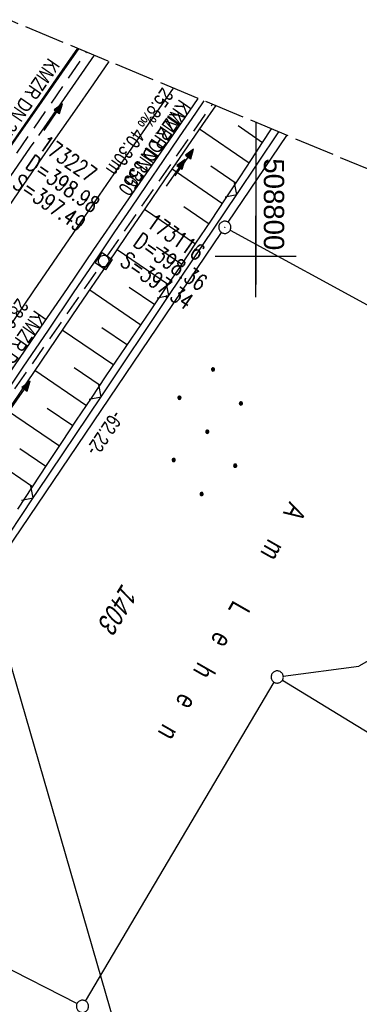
# Model space of a CAD drawing. Extents: x 508338 to 508887, y 451697 to 452490.
# Tile 35 of 37: x 508771 to 508813, y 452308 to 452429. Entities that reach past the tile are written whole.
import ezdxf

# ---------------------------------------------------------------- set-up
doc = ezdxf.new("R2010")
doc.units = 0
doc.header["$LTSCALE"] = 10
doc.header["$MEASUREMENT"] = 0
for name, pattern in [('ACHSE', [5.5, 4, -0.5, 0.5, -0.5]), ('LT00', [0]), ('LT14', [0.6, 0.5, -0.1]), ('STRICHLINIE2', [0.375, 0.25, -0.125])]:
    doc.linetypes.add(name, pattern=pattern)
doc.layers.get('0').update_dxf_attribs({"linetype": 'LT00'})
for name, color, linetype in [('--EK_FBR', 250, 'LT00'), ('--EK_Halt-Pfeil', 4, 'LT00'), ('--EK_Haltung', 7, 'STRICHLINIE2'), ('--EK_Haltung-Text', 140, 'LT00'), ('--EK_Schacht-Text', 5, 'LT00'), ('--EL_DFK_AB_L', 21, 'LT00'), ('--EL_DFK_AB_P', 7, 'LT00'), ('--EL_Halt-Pfeil', 4, 'LT00'), ('--EL_Haltung', 182, 'STRICHLINIE2'), ('--EL_Haltung-Text', 182, 'LT00'), ('-AX-093', 35, 'ACHSE'), ('ABSTAND', 8, 'LT00'), ('DFK_AB_L', 21, 'LT00'), ('DFK_AB_P', 7, 'LT00'), ('DFK_BES-NAME', 255, 'LT00'), ('DFK_FLUR_NR', 250, 'LT00'), ('DFK_GZPKT', 250, 'LT00'), ('DFK_KATASTER', 250, 'LT00'), ('DFK_NUTZUNG', 250, 'LT00'), ('STROM_FREILTG', 80, 'STROMFREILEITUNG'), ('V119_AFBR_BAB', 250, 'LT00'), ('V119_BOESCH', 250, 'LT00'), ('V119_BOSCHUNG', 250, 'LT00'), ('V119_GRABEN', 250, 'LT00'), ('V119_H_BORD', 8, 'LT00'), ('V119_KA_MULD', 182, 'LT00'), ('V119_LD_MARK', 250, 'LT00'), ('V119_RASTER', 250, 'LT00'), ('V119_ZAUN', 40, 'LT00'), ('V120_AFBR_BAB', 250, 'LT00'), ('V120_BOESCH', 250, 'LT00'), ('V120_BOSCHUNG', 250, 'LT00'), ('V120_GRABEN', 250, 'LT00'), ('V120_H_BORD', 8, 'LT00'), ('V120_KA_MULD', 182, 'LT00'), ('V120_LD_MARK', 2, 'LT00'), ('V120_RASTER', 250, 'LT00'), ('V120_ZAUN', 40, 'LT00')]:
    doc.layers.add(name, color=color, linetype=linetype)
doc.layers.add('-BLATT_120-RAND', color=7, linetype='LT14', plot=False)
doc.styles.add('Haltungsbeschriftung', font='ARIAL.TTF', dxfattribs={"width": 0.75})
doc.styles.add('schachtbeschriftung', font='romans.shx', dxfattribs={"width": 0.75, "height": 2})
doc.styles.get("Standard").update_dxf_attribs({"font": 'ARIAL.TTF'})
doc.styles.add('Strom', font='txt-alt.shx')
doc.linetypes.add('STROMFREILEITUNG', pattern='A,12.7,-5.5,["xx",Strom,S=2.5,R=0,X=-2.6,Y=-0.85],-4.35', length=22.55)

# ---------------------------------------------------------------- blocks, each defined once
blk = doc.blocks.new('SYMB7010')
at = {"color": 0, "linetype": 'ByBlock'}
for points in [[(-0.031408, 0.499213), (-0.093728, 0.49134), (-0.15457, 0.475719), (-0.212975, 0.452595), (-0.268021, 0.422333), (-0.31884, 0.385411), (-0.36463, 0.342411), (-0.40467, 0.29401), (-0.438329, 0.240973), (-0.465074, 0.184136), (-0.484486, 0.124395), (-0.496256, 0.062692), (-0.5002, 0)], [(-0.5002, 0), (-0.496256, -0.062692), (-0.484486, -0.124395), (-0.465075, -0.184136), (-0.438329, -0.240973), (-0.404671, -0.29401), (-0.36463, -0.342411), (-0.31884, -0.385411), (-0.268021, -0.422333), (-0.212975, -0.452595), (-0.154571, -0.475719), (-0.093728, -0.49134), (-0.031408, -0.499213), (0.031408, -0.499213)], [(0.5002, 0), (0.496256, 0.062692), (0.484485, 0.124395), (0.465074, 0.184136), (0.438329, 0.240973), (0.40467, 0.29401), (0.36463, 0.342411), (0.31884, 0.385411), (0.268021, 0.422333), (0.212975, 0.452595), (0.15457, 0.475719), (0.093728, 0.49134), (0.031408, 0.499213), (-0.031408, 0.499213)], [(0.031408, -0.499213), (0.093728, -0.491341), (0.15457, -0.475719), (0.212975, -0.452595), (0.268021, -0.422333), (0.31884, -0.385411), (0.36463, -0.342411), (0.404671, -0.294011), (0.438329, -0.240974), (0.465075, -0.184136), (0.484486, -0.124395), (0.496256, -0.062692), (0.500201, 0)]]:
    blk.add_lwpolyline(points, dxfattribs=at)
blk = doc.blocks.new('SYMB0003')
at = {"color": 0, "linetype": 'ByBlock'}
for p, q in [((-0.015712, 0), (0.010166, 0.012015)), ((0, -0.021257), (-0.015712, 0)), ((0.010166, 0.012015), (0, -0.021257))]:
    blk.add_line(p, q, dxfattribs=at)
for points in [[(-0.031395, 0.499013), (-0.093691, 0.491144), (-0.154509, 0.475528), (-0.21289, 0.452414), (-0.267913, 0.422164), (-0.318712, 0.385257), (-0.364484, 0.342274), (-0.404509, 0.293893), (-0.438154, 0.240877), (-0.464888, 0.184062), (-0.484292, 0.124345), (-0.496058, 0.062667), (-0.5, 0)], [(-0.5, 0), (-0.496058, -0.062667), (-0.484292, -0.124345), (-0.464888, -0.184062), (-0.438154, -0.240877), (-0.404509, -0.293893), (-0.364485, -0.342274), (-0.318712, -0.385257), (-0.267914, -0.422164), (-0.21289, -0.452414), (-0.154509, -0.475529), (-0.093691, -0.491144), (-0.031395, -0.499014), (0.031395, -0.499014)], [(0.5, 0), (0.496057, 0.062667), (0.484292, 0.124345), (0.464888, 0.184062), (0.438153, 0.240877), (0.404509, 0.293893), (0.364484, 0.342274), (0.318712, 0.385257), (0.267913, 0.422164), (0.21289, 0.452414), (0.154509, 0.475528), (0.093691, 0.491144), (0.031395, 0.499013), (-0.031395, 0.499013)], [(0.031395, -0.499014), (0.093691, -0.491144), (0.154509, -0.475529), (0.21289, -0.452414), (0.267914, -0.422164), (0.318712, -0.385257), (0.364485, -0.342274), (0.404509, -0.293893), (0.438154, -0.240877), (0.464889, -0.184062), (0.484292, -0.124345), (0.496058, -0.062667), (0.5, 0)]]:
    blk.add_lwpolyline(points, dxfattribs=at)
blk = doc.blocks.new('Ackerland7')
at = {"layer": 'DFK_NUTZUNG', "color": 0, "linetype": 'ByBlock'}
for p, q in [((-4, 3.93), (-4, 3.67)), ((-3.95, 3.63), (-3.95, 3.97)), ((-3.9, 3.99), (-3.9, 3.61)), ((-3.85, 3.6), (-3.85, 4)), ((-3.8, 3.99), (-3.8, 3.61)), ((-3.75, 3.63), (-3.75, 3.97)), ((-3.7, 3.93), (-3.7, 3.67)), ((-3.65, 3.8), (-3.65, 3.8)), ((3.7, 3.93), (3.7, 3.67)), ((3.75, 3.63), (3.75, 3.97)), ((3.8, 3.99), (3.8, 3.61)), ((3.85, 3.6), (3.85, 4)), ((3.9, 3.99), (3.9, 3.61)), ((3.95, 3.63), (3.95, 3.97)), ((4, 3.93), (4, 3.67)), ((4.05, 3.8), (4.05, 3.8)), ((-7.85, 0.13), (-7.85, -0.13)), ((-7.8, -0.17), (-7.8, 0.17)), ((-7.75, 0.19), (-7.75, -0.19)), ((-7.7, -0.2), (-7.7, 0.2)), ((-7.65, 0.19), (-7.65, -0.19)), ((-7.6, -0.17), (-7.6, 0.17)), ((-7.55, 0.13), (-7.55, -0.13)), ((-7.5, 0), (-7.5, 0)), ((-0.15, 0.13), (-0.15, -0.13)), ((-0.1, -0.17), (-0.1, 0.17)), ((-0.05, 0.19), (-0.05, -0.19)), ((0, -0.2), (0, 0.2)), ((0.05, 0.19), (0.05, -0.19)), ((0.1, -0.17), (0.1, 0.17)), ((0.15, 0.13), (0.15, -0.13)), ((0.2, 0), (0.2, 0)), ((7.55, 0.13), (7.55, -0.13)), ((7.6, -0.17), (7.6, 0.17)), ((7.65, 0.19), (7.65, -0.19)), ((7.7, -0.2), (7.7, 0.2)), ((7.75, 0.19), (7.75, -0.19)), ((7.8, -0.17), (7.8, 0.17)), ((7.85, 0.13), (7.85, -0.13)), ((7.9, 0), (7.9, 0)), ((-3.95, -3.97), (-3.95, -3.63)), ((-3.9, -3.61), (-3.9, -3.99)), ((-3.85, -4), (-3.85, -3.6)), ((-3.8, -3.61), (-3.8, -3.99)), ((-3.75, -3.97), (-3.75, -3.63)), ((3.75, -3.97), (3.75, -3.63)), ((3.8, -3.61), (3.8, -3.99)), ((3.85, -4), (3.85, -3.6)), ((3.9, -3.61), (3.9, -3.99)), ((3.95, -3.97), (3.95, -3.63)), ((-4, -3.67), (-4, -3.93)), ((-3.7, -3.67), (-3.7, -3.93)), ((-3.65, -3.8), (-3.65, -3.8)), ((3.7, -3.67), (3.7, -3.93)), ((4, -3.67), (4, -3.93)), ((4.05, -3.8), (4.05, -3.8))]:
    blk.add_line(p, q, dxfattribs=at)
for points in [[(-3.65, 3.8), (-3.67, 3.89), (-3.73, 3.96), (-3.81, 3.99), (-3.89, 3.99), (-3.97, 3.96), (-4.03, 3.89), (-4.05, 3.8), (-4.03, 3.71), (-3.97, 3.64), (-3.89, 3.6), (-3.81, 3.6), (-3.73, 3.64), (-3.67, 3.71), (-3.65, 3.8)], [(4.05, 3.8), (4.03, 3.89), (3.97, 3.96), (3.89, 3.99), (3.81, 3.99), (3.73, 3.96), (3.67, 3.89), (3.65, 3.8), (3.67, 3.71), (3.73, 3.64), (3.81, 3.61), (3.89, 3.61), (3.97, 3.64), (4.03, 3.71), (4.05, 3.8)], [(-7.5, 0), (-7.52, 0.09), (-7.58, 0.16), (-7.66, 0.19), (-7.74, 0.19), (-7.82, 0.16), (-7.88, 0.09), (-7.9, 0)], [(0.2, 0), (0.18, 0.09), (0.12, 0.16), (0.04, 0.19), (-0.04, 0.19), (-0.12, 0.16), (-0.18, 0.09), (-0.2, 0)], [(-0.2, 0), (-0.18, -0.09), (-0.12, -0.16), (-0.04, -0.19), (0.04, -0.19), (0.12, -0.16), (0.18, -0.09), (0.2, 0)], [(7.9, 0), (7.88, 0.09), (7.82, 0.16), (7.74, 0.19), (7.66, 0.19), (7.58, 0.16), (7.52, 0.09), (7.5, 0)], [(7.5, 0), (7.52, -0.09), (7.58, -0.16), (7.66, -0.19), (7.74, -0.19), (7.82, -0.16), (7.88, -0.09), (7.9, 0)], [(-7.9, 0), (-7.88, -0.09), (-7.82, -0.16), (-7.74, -0.19), (-7.66, -0.19), (-7.58, -0.16), (-7.52, -0.09), (-7.5, 0)], [(-3.65, -3.8), (-3.67, -3.71), (-3.73, -3.64), (-3.81, -3.61), (-3.89, -3.61), (-3.97, -3.64), (-4.03, -3.71), (-4.05, -3.8), (-4.03, -3.89), (-3.97, -3.96), (-3.89, -3.99), (-3.81, -3.99), (-3.73, -3.96), (-3.67, -3.89), (-3.65, -3.8)], [(4.05, -3.8), (4.03, -3.71), (3.97, -3.64), (3.89, -3.61), (3.81, -3.61), (3.73, -3.64), (3.67, -3.71), (3.65, -3.8), (3.67, -3.89), (3.73, -3.96), (3.81, -3.99), (3.89, -3.99), (3.97, -3.96), (4.03, -3.89), (4.05, -3.8)]]:
    blk.add_lwpolyline(points, dxfattribs=at)
blk = doc.blocks.new('SYMB0024')
at = {"color": 0, "linetype": 'ByBlock'}
for p, q in [((-0.5, 0.5), (0, 0)), ((0, 0), (0.5, 0.5))]:
    blk.add_line(p, q, dxfattribs=at)
blk = doc.blocks.new('SYMB1210')
at = {"color": 0, "linetype": 'ByBlock'}
blk.add_line((0.018815, -0.179014), (0.055623, -0.17119), dxfattribs=at)
for points in [[(-0.2, -0.2), (-0.2, 0.2), (0.2, 0.2), (0.2, -0.2), (-0.2, -0.2)], [(0.018815, 0.179014), (-0.018815, 0.179014), (-0.055623, 0.17119), (-0.09, 0.155885), (-0.120444, 0.133766), (-0.145623, 0.105801), (-0.164438, 0.073213), (-0.176067, 0.037424), (-0.18, 0)], [(-0.18, 0), (-0.176067, -0.037424), (-0.164438, -0.073213), (-0.145623, -0.105801), (-0.120444, -0.133766), (-0.09, -0.155885), (-0.055623, -0.17119), (-0.018815, -0.179014), (0.018815, -0.179014)], [(0.18, 0), (0.176067, 0.037424), (0.164438, 0.073213), (0.145623, 0.105801), (0.120444, 0.133766), (0.09, 0.155885), (0.055623, 0.17119), (0.018815, 0.179014)], [(0.055623, -0.17119), (0.09, -0.155885), (0.120444, -0.133766), (0.145623, -0.105801), (0.164438, -0.073213), (0.176067, -0.037424), (0.18, 0)]]:
    blk.add_lwpolyline(points, dxfattribs=at)
blk = doc.blocks.new('SYMB0070')
at = {"color": 0, "linetype": 'ByBlock'}
for p, q in [((-0.5, 0), (0.2, 0)), ((0.5, 0), (0.2, 0.1)), ((0.2, 0.1), (0.2, 0)), ((0.468, 0), (0.21, 0.086)), ((0.21, 0.086), (0.21, -0.086)), ((0.21, -0.086), (0.468, 0)), ((0.22, -0.072), (0.437, 0)), ((0.23, -0.058), (0.405, 0)), ((0.24, -0.045), (0.374, 0)), ((0.342, 0), (0.25, 0.031)), ((0.25, 0.031), (0.25, -0.031)), ((0.25, -0.031), (0.342, 0)), ((0.26, -0.017), (0.31, 0)), ((0.27, -0.003), (0.279, 0))]:
    blk.add_line(p, q, dxfattribs=at)
for points in [[(0.2, 0), (0.2, -0.1), (0.5, 0)], [(0.437, 0), (0.22, 0.072), (0.22, -0.072)], [(0.405, 0), (0.23, 0.058), (0.23, -0.058)], [(0.374, 0), (0.24, 0.045), (0.24, -0.045)], [(0.31, 0), (0.26, 0.017), (0.26, -0.017)], [(0.279, 0), (0.27, 0.003), (0.27, -0.003)]]:
    blk.add_lwpolyline(points, dxfattribs=at)

msp = doc.modelspace()

# ---------------------------------------------------------------- linework, layer by layer
at = {"layer": '--EK_FBR', "color": 2}
for points in [[(508778.05, 452425.64), (508777.48, 452424.82), (508775.5, 452421.98), (508773.53, 452419.14), (508771.56, 452416.29), (508769.6, 452413.44), (508767.63, 452410.59), (508764.83, 452406.51), (508762.02, 452402.43), (508759.22, 452398.35), (508756.42, 452394.26), (508753.64, 452390.17), (508750.83, 452386.03), (508748.03, 452381.89), (508745.24, 452377.74), (508742.45, 452373.59), (508739.67, 452369.43), (508736.86, 452365.24), (508734.06, 452361.04), (508731.27, 452356.83), (508730.07, 452355.01)], [(508778.05, 452425.64), (508777.48, 452424.82), (508775.5, 452421.98), (508773.53, 452419.14), (508771.56, 452416.29), (508769.6, 452413.44)], [(508733.61, 452352.82), (508734.27, 452353.81), (508736.17, 452356.64), (508738.07, 452359.47), (508742.08, 452365.42), (508746.08, 452371.37), (508750.08, 452377.32), (508754.09, 452383.26), (508756.46, 452386.78), (508758.83, 452390.3), (508761.2, 452393.81), (508763.57, 452397.32), (508765.96, 452400.83), (508768.34, 452404.33), (508770.74, 452407.83), (508773.06, 452411.19), (508775.39, 452414.55), (508777.72, 452417.91), (508780.05, 452421.26), (508781.97, 452424.01)], [(508770.74, 452407.83), (508773.06, 452411.19), (508775.39, 452414.55), (508777.72, 452417.91), (508780.05, 452421.26), (508781.97, 452424.01)]]:
    msp.add_lwpolyline(points, dxfattribs=at)
at = {"layer": '--EK_FBR'}
for points in [[(508743.52, 452346.7), (508745.5, 452349.68), (508747.66, 452352.91), (508750.88, 452357.73), (508754.11, 452362.54), (508757.35, 452367.35), (508760.59, 452372.15), (508763.83, 452376.95), (508767.07, 452381.74), (508770.31, 452386.52), (508773.55, 452391.3), (508776.81, 452396.07), (508780.07, 452400.84), (508783.65, 452406.05), (508787.24, 452411.26), (508790.84, 452416.46), (508792.93, 452419.45)], [(508770.31, 452386.52), (508773.55, 452391.3), (508776.81, 452396.07), (508780.07, 452400.84), (508783.65, 452406.05), (508787.24, 452411.26), (508790.84, 452416.46), (508792.93, 452419.45)]]:
    msp.add_lwpolyline(points, dxfattribs=at)
at = {"layer": '--EK_Haltung'}
for p, q in [((508768.45, 452409.62), (508779.16, 452425.17)), ((508781.71, 452400.04), (508794.66, 452418.73)), ((508759.65, 452368.32), (508780.85, 452398.81))]:
    msp.add_line(p, q, dxfattribs=at)
at = {"layer": '--EL_DFK_AB_L'}
for p, q in [((508796.61, 452404.21), (508803.84, 452414.91)), ((508761.77, 452352.66), (508795.77, 452402.97))]:
    msp.add_line(p, q, dxfattribs=at)
at = {"layer": '--EL_Haltung'}
for p, q in [((508768.45, 452409.62), (508779.16, 452425.17)), ((508781.71, 452400.04), (508794.66, 452418.73)), ((508759.65, 452368.32), (508780.85, 452398.81))]:
    msp.add_line(p, q, dxfattribs=at)
at = {"layer": '-AX-093', "ltscale": 0.2}
msp.add_lwpolyline([(508780.11, 452424.78), (508777.81, 452421.48), (508772.23, 452413.45), (508766.66, 452405.4), (508761.12, 452397.33), (508755.59, 452389.26), (508750.1, 452381.16), (508744.62, 452373.05), (508739.18, 452364.92), (508733.76, 452356.77), (508728.37, 452348.6), (508723.02, 452340.41), (508717.69, 452332.2), (508712.41, 452323.96), (508707.16, 452315.71), (508701.94, 452307.42), (508696.77, 452299.12), (508691.64, 452290.78), (508686.56, 452282.42)], dxfattribs=at)
at = {"layer": '-BLATT_120-RAND'}
msp.add_lwpolyline([(508622.09, 452490.47), (508338.04, 451807.15), (508603.06, 451696.99), (508887.1, 452380.3), (508622.09, 452490.47)], dxfattribs=at)
at = {"layer": 'DFK_AB_L'}
for p, q in [((508796.61, 452404.21), (508803.84, 452414.91)), ((508761.77, 452352.66), (508795.77, 452402.97))]:
    msp.add_line(p, q, dxfattribs=at)
at = {"layer": 'DFK_KATASTER'}
for p, q in [((508796.85, 452403.23), (508823.52, 452388.69)), ((508821.57, 452354.58), (508812.71, 452349.56)), ((508803.39, 452348.32), (508812.71, 452349.56)), ((508779.04, 452308.3), (508802.27, 452347.57)), ((508779.04, 452308.3), (508802.27, 452347.57)), ((508803.29, 452347.83), (508842.88, 452323.62)), ((508803.29, 452347.83), (508842.88, 452323.62)), ((508746.73, 452323.99), (508777.99, 452308))]:
    msp.add_line(p, q, dxfattribs=at)
at = {"layer": 'STROM_FREILTG', "ltscale": 0.05, "flags": 128}
msp.add_lwpolyline([(508812.71, 452201.35), (508743.77, 452439.88)], dxfattribs=at)
at = {"layer": 'V119_AFBR_BAB', "color": 0}
for points in [[(508778.05, 452425.64), (508777.48, 452424.82), (508775.5, 452421.98), (508773.53, 452419.14), (508771.56, 452416.29), (508769.6, 452413.44), (508767.63, 452410.59), (508764.83, 452406.51), (508762.02, 452402.43), (508759.22, 452398.35), (508756.42, 452394.26), (508753.64, 452390.17), (508750.83, 452386.03), (508748.03, 452381.89), (508745.24, 452377.74), (508742.45, 452373.59), (508739.67, 452369.43), (508736.86, 452365.24), (508734.06, 452361.04), (508731.27, 452356.83), (508730.07, 452355.01)], [(508733.61, 452352.82), (508734.27, 452353.81), (508736.17, 452356.64), (508738.07, 452359.47), (508742.08, 452365.42), (508746.08, 452371.37), (508750.08, 452377.32), (508754.09, 452383.26), (508756.46, 452386.78), (508758.83, 452390.3), (508761.2, 452393.81), (508763.57, 452397.32), (508765.96, 452400.83), (508768.34, 452404.33), (508770.74, 452407.83), (508773.06, 452411.19), (508775.39, 452414.55), (508777.72, 452417.91), (508780.05, 452421.26), (508781.97, 452424.01)]]:
    msp.add_lwpolyline(points, dxfattribs=at)
at = {"layer": 'V119_AFBR_BAB'}
msp.add_lwpolyline([(508743.52, 452346.7), (508745.5, 452349.68), (508747.66, 452352.91), (508750.88, 452357.73), (508754.11, 452362.54), (508757.35, 452367.35), (508760.59, 452372.15), (508763.83, 452376.95), (508767.07, 452381.74), (508770.31, 452386.52), (508773.55, 452391.3), (508776.81, 452396.07), (508780.07, 452400.84), (508783.65, 452406.05), (508787.24, 452411.26), (508790.84, 452416.46), (508792.93, 452419.45)], dxfattribs=at)
at = {"layer": 'V119_BOESCH'}
msp.add_lwpolyline([(508770.69, 452368.88), (508772.5, 452371.63), (508774.31, 452374.37), (508776.12, 452377.11), (508777.94, 452379.84), (508779.77, 452382.57), (508781.6, 452385.3), (508783.44, 452388.02), (508785.28, 452390.74), (508787.13, 452393.45), (508788.97, 452396.17), (508790.81, 452398.89), (508792.64, 452401.62), (508794.47, 452404.35), (508796.28, 452407.08), (508798.09, 452409.82), (508799.47, 452411.93), (508800.85, 452414.05), (508801.93, 452415.71)], dxfattribs=at)
at = {"layer": 'V119_BOSCHUNG'}
for p, q in [((508793.09, 452415.74), (508799.21, 452411.54)), ((508797.82, 452416.13), (508800.85, 452414.05)), ((508789.69, 452410.78), (508795.92, 452406.54)), ((508794.48, 452411.15), (508797.58, 452409.04)), ((508786.31, 452405.83), (508792.59, 452401.55)), ((508791.13, 452406.17), (508794.26, 452404.04)), ((508787.77, 452401.2), (508790.92, 452399.06)), ((508782.93, 452400.87), (508789.24, 452396.57)), ((508784.4, 452396.24), (508787.56, 452394.09)), ((508779.56, 452395.91), (508785.87, 452391.6)), ((508781.03, 452391.27), (508784.19, 452389.12)), ((508776.18, 452390.95), (508782.51, 452386.64)), ((508772.8, 452385.99), (508779.16, 452381.66)), ((508777.66, 452386.31), (508780.83, 452384.15)), ((508769.43, 452381.02), (508775.83, 452376.67)), ((508774.3, 452381.33), (508777.49, 452379.17)), ((508766.06, 452376.06), (508772.52, 452371.66)), ((508770.96, 452376.35), (508774.17, 452374.16))]:
    msp.add_line(p, q, dxfattribs=at)
at = {"layer": 'V119_GRABEN'}
for points in [[(508793.62, 452419.16), (508792.58, 452417.65), (508790.58, 452414.73), (508788.59, 452411.8), (508786.6, 452408.88), (508784.61, 452405.95), (508782.62, 452403.02), (508780.64, 452400.09), (508777.53, 452395.51), (508774.42, 452390.94), (508771.3, 452386.37), (508768.19, 452381.79), (508765.08, 452377.22), (508761.98, 452372.64), (508758.88, 452368.06), (508754.35, 452361.36), (508749.84, 452354.64), (508745.34, 452347.92), (508744.23, 452346.26)], [(508795.04, 452418.57), (508793.43, 452416.24), (508791.09, 452412.83), (508788.76, 452409.42), (508786.43, 452406), (508784.1, 452402.58), (508781.77, 452399.16), (508778.14, 452393.83), (508774.51, 452388.5), (508770.89, 452383.17), (508767.27, 452377.84), (508763.64, 452372.5), (508760.03, 452367.17), (508756.26, 452361.61), (508752.5, 452356.04), (508748.75, 452350.48), (508745.42, 452345.52)]]:
    msp.add_lwpolyline(points, dxfattribs=at)
at = {"layer": 'V119_H_BORD'}
msp.add_lwpolyline([(508730.15, 452354.96), (508730.39, 452355.33), (508734.99, 452362.28), (508739.6, 452369.22), (508744.23, 452376.15), (508748.89, 452383.06), (508753.57, 452389.95), (508758.26, 452396.83), (508762.99, 452403.7), (508767.73, 452410.55), (508770.53, 452414.56), (508773.33, 452418.57), (508776.14, 452422.58), (508778.23, 452425.56)], dxfattribs=at)
at = {"layer": 'V119_LD_MARK'}
msp.add_lwpolyline([(508789.83, 452420.74), (508784.33, 452412.8), (508778.46, 452404.28), (508772.62, 452395.76), (508766.8, 452387.21), (508760.99, 452378.66), (508757.27, 452373.16), (508753.56, 452367.65), (508749.86, 452362.14), (508746.17, 452356.61), (508742.49, 452351.09), (508740.73, 452348.42)], dxfattribs=at)
at = {"layer": 'V119_RASTER'}
for p, q in [((508800, 452395), (508800, 452405)), ((508805, 452400), (508795, 452400))]:
    msp.add_line(p, q, dxfattribs=at)
at = {"layer": 'V119_ZAUN'}
for p, q in [((508797.68, 452407.63), (508802.85, 452415.33)), ((508789.31, 452395.18), (508797.68, 452407.63)), ((508780.95, 452382.73), (508789.31, 452395.18)), ((508764.3, 452357.77), (508772.59, 452370.27))]:
    msp.add_line(p, q, dxfattribs=at)
msp.add_lwpolyline([(508772.59, 452370.27), (508773.11, 452371.06), (508780.95, 452382.73)], dxfattribs=at)
at = {"layer": 'V120_AFBR_BAB', "color": 0}
for points in [[(508778.05, 452425.64), (508777.48, 452424.82), (508775.5, 452421.98), (508773.53, 452419.14), (508771.56, 452416.29), (508769.6, 452413.44)], [(508770.74, 452407.83), (508773.06, 452411.19), (508775.39, 452414.55), (508777.72, 452417.91), (508780.05, 452421.26), (508781.97, 452424.01)]]:
    msp.add_lwpolyline(points, dxfattribs=at)
at = {"layer": 'V120_AFBR_BAB'}
msp.add_lwpolyline([(508770.31, 452386.52), (508773.55, 452391.3), (508776.81, 452396.07), (508780.07, 452400.84), (508783.65, 452406.05), (508787.24, 452411.26), (508790.84, 452416.46), (508792.93, 452419.45)], dxfattribs=at)
at = {"layer": 'V120_BOESCH'}
msp.add_lwpolyline([(508770.69, 452368.88), (508772.5, 452371.63), (508774.31, 452374.37), (508776.12, 452377.11), (508777.94, 452379.84), (508779.77, 452382.57), (508781.6, 452385.3), (508783.44, 452388.02), (508785.28, 452390.74), (508787.13, 452393.45), (508788.97, 452396.17), (508790.81, 452398.89), (508792.64, 452401.62), (508794.47, 452404.35), (508796.28, 452407.08), (508798.09, 452409.82), (508799.47, 452411.93), (508800.85, 452414.05), (508801.93, 452415.71)], dxfattribs=at)
at = {"layer": 'V120_BOSCHUNG'}
for p, q in [((508793.09, 452415.74), (508799.21, 452411.54)), ((508797.82, 452416.13), (508800.85, 452414.05)), ((508789.69, 452410.78), (508795.92, 452406.54)), ((508794.48, 452411.15), (508797.58, 452409.04)), ((508786.31, 452405.83), (508792.59, 452401.55)), ((508791.13, 452406.17), (508794.26, 452404.04)), ((508787.77, 452401.2), (508790.92, 452399.06)), ((508782.93, 452400.87), (508789.24, 452396.57)), ((508784.4, 452396.24), (508787.56, 452394.09)), ((508779.56, 452395.91), (508785.87, 452391.6)), ((508781.03, 452391.27), (508784.19, 452389.12)), ((508776.18, 452390.95), (508782.51, 452386.64)), ((508772.8, 452385.99), (508779.16, 452381.66)), ((508777.66, 452386.31), (508780.83, 452384.15)), ((508769.43, 452381.02), (508775.83, 452376.67)), ((508774.3, 452381.33), (508777.49, 452379.17)), ((508766.06, 452376.06), (508772.52, 452371.66)), ((508770.96, 452376.35), (508774.17, 452374.16))]:
    msp.add_line(p, q, dxfattribs=at)
at = {"layer": 'V120_GRABEN'}
for points in [[(508793.62, 452419.16), (508792.58, 452417.65), (508790.58, 452414.73), (508788.59, 452411.8), (508786.6, 452408.88), (508784.61, 452405.95), (508782.62, 452403.02), (508780.64, 452400.09), (508777.53, 452395.51), (508774.42, 452390.94), (508771.3, 452386.37), (508768.19, 452381.79)], [(508795.04, 452418.57), (508793.43, 452416.24), (508791.09, 452412.83), (508788.76, 452409.42), (508786.43, 452406), (508784.1, 452402.58), (508781.77, 452399.16), (508778.14, 452393.83), (508774.51, 452388.5), (508770.89, 452383.17)]]:
    msp.add_lwpolyline(points, dxfattribs=at)
at = {"layer": 'V120_H_BORD'}
msp.add_lwpolyline([(508686.43, 452286.09), (508692.83, 452296.57), (508699.3, 452307.01), (508702.56, 452312.21), (508705.84, 452317.41), (508709.14, 452322.59), (508712.45, 452327.76), (508715.77, 452332.92), (508719.11, 452338.08), (508722.46, 452343.23), (508725.82, 452348.37), (508730.39, 452355.33), (508734.99, 452362.28), (508739.6, 452369.22), (508744.23, 452376.15), (508748.89, 452383.06), (508753.57, 452389.95), (508758.26, 452396.83), (508762.99, 452403.7), (508767.73, 452410.55), (508770.53, 452414.56), (508773.33, 452418.57), (508776.14, 452422.58), (508778.23, 452425.56)], dxfattribs=at)
at = {"layer": 'V120_LD_MARK', "color": 0}
msp.add_lwpolyline([(508789.83, 452420.74), (508784.33, 452412.8), (508778.46, 452404.28), (508772.62, 452395.76), (508766.8, 452387.21), (508760.99, 452378.66), (508757.27, 452373.16), (508753.56, 452367.65), (508749.86, 452362.14), (508746.17, 452356.61), (508742.49, 452351.09), (508738.83, 452345.55), (508735.18, 452340), (508731.54, 452334.45), (508727.91, 452328.88), (508724.31, 452323.31), (508720.72, 452317.72), (508717.15, 452312.12), (508713.59, 452306.51)], dxfattribs=at)
at = {"layer": 'V120_RASTER'}
for p, q in [((508800, 452416.51), (508800, 452396.56)), ((508805, 452400), (508795, 452400))]:
    msp.add_line(p, q, dxfattribs=at)
at = {"layer": 'V120_ZAUN'}
for p, q in [((508797.68, 452407.63), (508802.85, 452415.33)), ((508789.31, 452395.18), (508797.68, 452407.63)), ((508780.95, 452382.73), (508789.31, 452395.18)), ((508764.3, 452357.77), (508772.59, 452370.27))]:
    msp.add_line(p, q, dxfattribs=at)
msp.add_lwpolyline([(508772.59, 452370.27), (508773.11, 452371.06), (508780.95, 452382.73)], dxfattribs=at)

# ---------------------------------------------------------------- block references
at = {"layer": '--EK_Halt-Pfeil', "yscale": 4, "zscale": 4}
for p, xscale, rotation in [((508791.21, 452411.58), 4.000000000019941, 55.27345999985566), ((508771.07, 452383), 4.000000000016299, 55.18887999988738)]:
    msp.add_blockref('SYMB0070', p, dxfattribs=dict(at, xscale=xscale, rotation=rotation))
at = {"layer": '--EL_DFK_AB_P', "xscale": 1.500000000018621, "yscale": 1.5, "zscale": 1.5, "rotation": 264.7377099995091}
msp.add_blockref('SYMB0003', (508796.19, 452403.59), dxfattribs=at)
at = {"layer": '--EL_Halt-Pfeil', "yscale": 4, "zscale": 4}
for p, xscale, rotation in [((508775.06, 452417.17), 4.000000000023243, 55.46128999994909), ((508790.17, 452410.31), 4.000000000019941, 55.27345999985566), ((508771.07, 452383), 4.000000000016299, 55.18887999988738)]:
    msp.add_blockref('SYMB0070', p, dxfattribs=dict(at, xscale=xscale, rotation=rotation))
at = {"layer": 'DFK_AB_P', "xscale": 1.500000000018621, "yscale": 1.5, "zscale": 1.5, "rotation": 264.7377099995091}
msp.add_blockref('SYMB0003', (508796.19, 452403.59), dxfattribs=at)
at = {"layer": 'DFK_GZPKT', "xscale": 1.500000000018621, "yscale": 1.5, "zscale": 1.5, "rotation": 264.7377099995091}
for p in [(508802.65, 452348.22), (508778.66, 452307.66)]:
    msp.add_blockref('SYMB7010', p, dxfattribs=at)
at = {"layer": 'DFK_NUTZUNG', "rotation": 264.7376999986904}
msp.add_blockref('Ackerland7', (508794.04, 452378.42), dxfattribs=at)
at = {"layer": 'V119_KA_MULD', "xscale": 3.799999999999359, "yscale": 3.799999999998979, "zscale": 3.8, "rotation": 235.7604299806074}
msp.add_blockref('SYMB1210', (508781.28, 452399.43), dxfattribs=at)
at = {"layer": 'V119_ZAUN', "xscale": 2.1, "yscale": 2.1, "zscale": 2.1}
for p, rotation in [((508797.68, 452407.63), 56.11358), ((508789.31, 452395.18), 56.11358), ((508780.95, 452382.73), 56.11358), ((508772.59, 452370.27), 56.45308000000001)]:
    msp.add_blockref('SYMB0024', p, dxfattribs=dict(at, rotation=rotation))
at = {"layer": 'V120_KA_MULD', "xscale": 3.799999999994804, "yscale": 3.799999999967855, "zscale": 3.8, "rotation": 55.83913341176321}
msp.add_blockref('SYMB1210', (508781.28, 452399.43), dxfattribs=at)
at = {"layer": 'V120_ZAUN', "xscale": 2.1, "yscale": 2.1, "zscale": 2.1}
for p, rotation in [((508797.68, 452407.63), 56.1119), ((508789.31, 452395.18), 56.1119), ((508780.95, 452382.73), 56.1119), ((508772.59, 452370.27), 56.45346000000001)]:
    msp.add_blockref('SYMB0024', p, dxfattribs=dict(at, rotation=rotation))

# ---------------------------------------------------------------- texts
at = {"layer": '--EK_Haltung-Text', "style": 'Haltungsbeschriftung', "width": 0.75}
for s, rotation, p in [('25.8‰ 40.30m', -124.7265, (508788.51, 452420.92)), ('KMZR DN 350', -124.7265, (508790.62, 452419.46)), ('28.0‰ 38.63m', -124.8111, (508770.68, 452394.97)), ('KMZR DN 350', -124.8111, (508772.78, 452393.5))]:
    msp.add_text(s, height=1.8, rotation=rotation, dxfattribs=at).set_placement(p)
at = {"layer": '--EK_Schacht-Text', "style": 'schachtbeschriftung', "width": 0.75}
for s, rotation, p in [('173227', -34.5387, (508773.16, 452413.38)), ('D=398.98', -34.5387, (508771.53, 452411)), ('S=397.49', -34.5387, (508769.9, 452408.63)), ('173116', -34.7265, (508786.43, 452403.78)), ('D=398.36', -34.7265, (508784.79, 452401.41)), ('S=397.34', -34.7265, (508783.14, 452399.05))]:
    msp.add_text(s, height=2, rotation=rotation, dxfattribs=at).set_placement(p)
at = {"layer": '--EL_Haltung-Text', "style": 'Haltungsbeschriftung', "width": 0.75}
for rotation, p in [(-124.5387, (508774.48, 452424.54)), (-124.7265, (508789.97, 452418.4)), (-124.8111, (508772.78, 452393.5))]:
    msp.add_text('KMZR DN 350', height=1.8, rotation=rotation, dxfattribs=at).set_placement(p)
at = {"layer": 'ABSTAND', "width": 0.75}
msp.add_text(' -62.22-', height=1.8, rotation=-124.0533, dxfattribs=at).set_placement((508782.67, 452381.62))
at = {"layer": 'DFK_BES-NAME', "insert": (508804.15, 452369.92), "char_height": 2.5, "attachment_point": 7, "rotation": 240.2858}
msp.add_mtext('{\\W0.75;\\T3;Am Lehen}', dxfattribs=at)
at = {"layer": 'DFK_FLUR_NR', "oblique": 13.754, "width": 0.75}
msp.add_text('1403', height=2.5, rotation=238.2858, dxfattribs=at).set_placement((508783.58, 452359.84))
at = {"layer": 'V120_RASTER', "width": 0.972}
msp.add_text(' 508800', height=2.5, rotation=-89.9997, dxfattribs=at).set_placement((508801, 452413.03))

doc.saveas('drawing.dxf')
